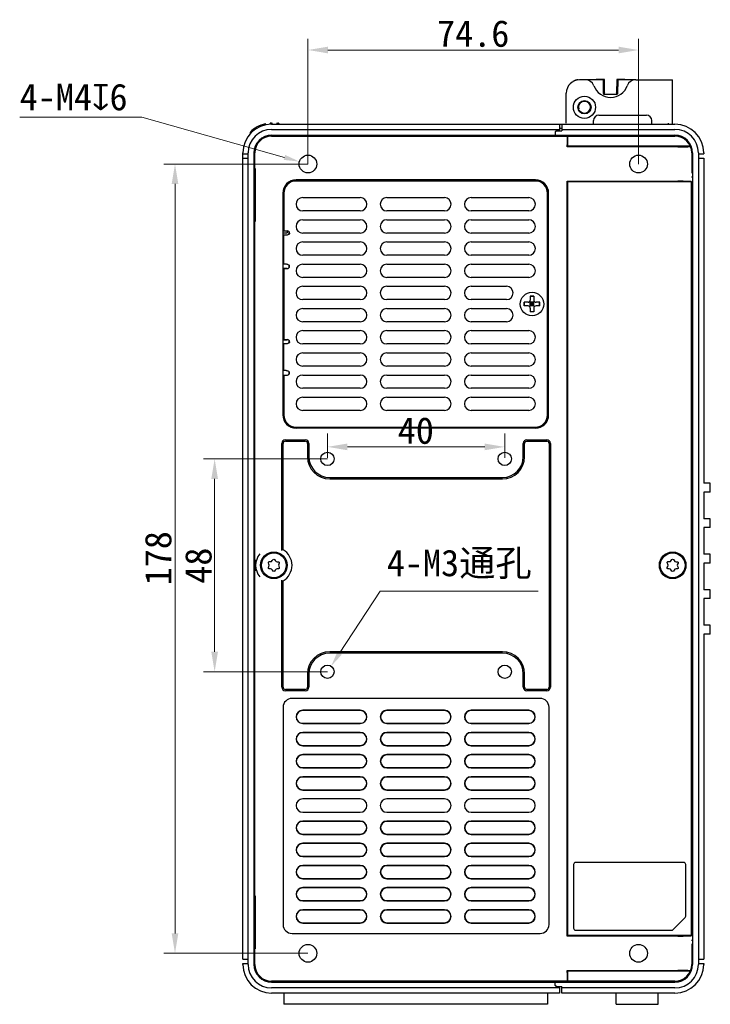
# Model space of a CAD drawing. Header units: millimetres. Extents: x 14 to 562, y 73 to 318.
# Tile 15 of 15: x 406 to 562, y 96 to 318. Entities that reach past the tile are written whole.
import ezdxf

# ---------------------------------------------------------------- set-up
doc = ezdxf.new("R2010")
doc.units = ezdxf.units.MM
doc.header["$LTSCALE"] = 32.67
doc.header["$PDMODE"] = 3
doc.header["$PDSIZE"] = 8
doc.layers.get('0').update_dxf_attribs({"linetype": 'CONTINUOUS', "lineweight": 30})
doc.layers.get('Defpoints').update_dxf_attribs({"linetype": 'CONTINUOUS'})
doc.layers.add('00_COMPONENTS', color=7, linetype='CONTINUOUS')
doc.layers.add('51__DRAFT_DIMS', color=7, linetype='CONTINUOUS')
doc.styles.get("Standard").update_dxf_attribs({"font": 'simfang.ttf'})
doc.dimstyles.new('AM_ISO$3', dxfattribs={"dimtxt": 6, "dimasz": 3.5, "dimexe": 1, "dimexo": 1, "dimgap": 1.5, "dimtad": 1, "dimtoh": 1, "dimdsep": 46, "dimtxsty": 'Standard', "dimcen": 0, "dimclrd": 8, "dimclre": 8, "dimclrt": 7, "dimadec": 0, "dimazin": 2, "dimtp": 0.1, "dimtm": 0.1, "dimtfac": 0.71, "dimtofl": 0, "dimtmove": 1, "dimatfit": 0, "dimfxl": 1, "dimlwd": 15, "dimlwe": 15, "dimarcsym": 1})
doc.dimstyles.new('DIMSTYLE_1', dxfattribs={"dimtxt": 6, "dimasz": 4.5, "dimexe": 2.5, "dimexo": 0, "dimgap": 0.75, "dimtad": 1, "dimdsep": 46, "dimtxsty": 'Standard', "dimblk": '_FILLED', "dimcen": 0.09, "dimclrd": 8, "dimclre": 8, "dimclrt": 7, "dimadec": 0, "dimazin": 0, "dimtp": 0.001, "dimtm": 0.001, "dimtfac": 1, "dimtofl": 0, "dimtmove": 0, "dimatfit": 2, "dimldrblk": '_FILLED', "dimfxl": 1, "dimtolj": 1, "dimlwd": 15, "dimlwe": 15, "dimarcsym": 0})
doc.dimstyles.new('DIMSTYLE_2', dxfattribs={"dimtxt": 6, "dimasz": 4.5, "dimexe": 2.5, "dimexo": 0, "dimtad": 1, "dimdsep": 46, "dimtxsty": 'Standard', "dimblk": '_FILLED', "dimcen": 0.09, "dimclrd": 8, "dimclre": 8, "dimclrt": 7, "dimadec": 0, "dimazin": 0, "dimtp": 0.001, "dimtm": 0.001, "dimtfac": 1, "dimtmove": 1, "dimatfit": 2, "dimldrblk": '_FILLED', "dimfxl": 1, "dimtolj": 1, "dimlwd": 15, "dimlwe": 15, "dimarcsym": 0})

# ---------------------------------------------------------------- blocks, each defined once
blk = doc.blocks.new('_FILLED')
at = {"color": 0, "linetype": 'ByBlock'}
blk.add_solid([(0, 0), (-1, 0.167), (-1, -0.167)], dxfattribs=at)
blk = doc.blocks.new('*D7')
at = {"layer": '51__DRAFT_DIMS', "color": 8, "lineweight": 15, "transparency": 16777216}
for p, q in [((470.71, 285.16), (470.71, 313.37)), ((545.31, 285.16), (545.31, 313.37)), ((475.21, 310.87), (540.81, 310.87))]:
    blk.add_line(p, q, dxfattribs=at)
at = {"layer": 'Defpoints', "color": 0, "lineweight": 15, "transparency": 16777216}
for p in [(545.31, 310.87), (470.71, 285.16), (545.31, 285.16)]:
    blk.add_point(p, dxfattribs=at)
at = {"layer": '51__DRAFT_DIMS', "color": 8, "lineweight": 15, "transparency": 16777216, "xscale": 4.5, "yscale": 4.5, "zscale": 4.5, "rotation": 180}
blk.add_blockref('_FILLED', (470.71, 310.87), dxfattribs=at)
at = {"layer": '51__DRAFT_DIMS', "color": 8, "lineweight": 15, "transparency": 16777216, "xscale": 4.5, "yscale": 4.5, "zscale": 4.5}
blk.add_blockref('_FILLED', (545.31, 310.87), dxfattribs=at)
at = {"layer": '51__DRAFT_DIMS', "color": 7, "transparency": 16777216, "insert": (508, 317.6), "char_height": 6, "attachment_point": 2}
blk.add_mtext('\\A1;74.6', dxfattribs=at)
blk = doc.blocks.new('*D8')
at = {"layer": '51__DRAFT_DIMS', "color": 8, "lineweight": 15, "transparency": 16777216}
for p, q in [((470.71, 285.16), (438.21, 285.16)), ((440.71, 280.66), (440.71, 111.66)), ((470.71, 107.16), (438.21, 107.16))]:
    blk.add_line(p, q, dxfattribs=at)
at = {"layer": 'Defpoints', "color": 0, "lineweight": 15, "transparency": 16777216}
for p in [(470.71, 285.16), (440.71, 107.16), (470.71, 107.16)]:
    blk.add_point(p, dxfattribs=at)
at = {"layer": '51__DRAFT_DIMS', "color": 8, "lineweight": 15, "transparency": 16777216, "xscale": 4.5, "yscale": 4.5, "zscale": 4.5}
for p, rotation in [((440.71, 285.16), 90), ((440.71, 107.16), 270)]:
    blk.add_blockref('_FILLED', p, dxfattribs=dict(at, rotation=rotation))
at = {"layer": '51__DRAFT_DIMS', "color": 7, "transparency": 16777216, "insert": (433.89, 196.25), "char_height": 6, "attachment_point": 2, "rotation": 90}
blk.add_mtext('\\A1;178', dxfattribs=at)
blk = doc.blocks.new('*D9')
at = {"layer": '51__DRAFT_DIMS', "color": 8, "lineweight": 15, "transparency": 16777216}
for p, q in [((475.11, 224.37), (475.11, 218.87)), ((515.11, 224.37), (515.11, 218.87)), ((479.61, 221.37), (510.61, 221.37))]:
    blk.add_line(p, q, dxfattribs=at)
at = {"layer": 'Defpoints', "color": 0, "lineweight": 15, "transparency": 16777216}
for p in [(475.11, 224.37), (515.11, 224.37), (515.11, 221.37)]:
    blk.add_point(p, dxfattribs=at)
at = {"layer": '51__DRAFT_DIMS', "color": 8, "lineweight": 15, "transparency": 16777216, "xscale": 4.5, "yscale": 4.5, "zscale": 4.5, "rotation": 180}
blk.add_blockref('_FILLED', (475.11, 221.37), dxfattribs=at)
at = {"layer": '51__DRAFT_DIMS', "color": 8, "lineweight": 15, "transparency": 16777216, "xscale": 4.5, "yscale": 4.5, "zscale": 4.5}
blk.add_blockref('_FILLED', (515.11, 221.37), dxfattribs=at)
at = {"layer": '51__DRAFT_DIMS', "color": 7, "transparency": 16777216, "insert": (495.05, 228.06), "char_height": 6, "attachment_point": 2}
blk.add_mtext('\\A1;40', dxfattribs=at)
blk = doc.blocks.new('*D10')
at = {"layer": '51__DRAFT_DIMS', "color": 8, "lineweight": 15, "transparency": 16777216}
for p, q in [((475.11, 218.66), (447.15, 218.66)), ((449.65, 214.16), (449.65, 175.16)), ((475.11, 170.66), (447.15, 170.66))]:
    blk.add_line(p, q, dxfattribs=at)
at = {"layer": 'Defpoints', "color": 0, "lineweight": 15, "transparency": 16777216}
for p in [(475.11, 218.66), (449.65, 170.66), (475.11, 170.66)]:
    blk.add_point(p, dxfattribs=at)
at = {"layer": '51__DRAFT_DIMS', "color": 8, "lineweight": 15, "transparency": 16777216, "xscale": 4.5, "yscale": 4.5, "zscale": 4.5}
for p, rotation in [((449.65, 218.66), 90), ((449.65, 170.66), 270)]:
    blk.add_blockref('_FILLED', p, dxfattribs=dict(at, rotation=rotation))
at = {"layer": '51__DRAFT_DIMS', "color": 7, "transparency": 16777216, "insert": (442.96, 194.58), "char_height": 6, "attachment_point": 2, "rotation": 90}
blk.add_mtext('\\A1;48', dxfattribs=at)
blk = doc.blocks.new('*D11')
at = {"color": 8, "linetype": 'ByBlock', "lineweight": 15, "transparency": 16777216}
for p, q in [((487, 188.81), (477.85, 174.84)), ((522.69, 188.81), (487, 188.81))]:
    blk.add_line(p, q, dxfattribs=at)
at = {"color": 8, "lineweight": 15, "transparency": 16777216}
blk.add_solid([(477.36, 175.16), (478.34, 174.52), (475.93, 171.91)], dxfattribs=at)
at = {"layer": 'Defpoints', "color": 0, "lineweight": 15, "transparency": 16777216}
for p in [(475.93, 171.91), (474.29, 169.4)]:
    blk.add_point(p, dxfattribs=at)
at = {"color": 7, "lineweight": 15, "transparency": 16777216, "insert": (488.5, 198.2), "char_height": 6, "attachment_point": 1}
blk.add_mtext('\\A1;4-M3通孔', dxfattribs=at)
blk = doc.blocks.new('*D12')
at = {"layer": '51__DRAFT_DIMS', "color": 8, "linetype": 'ByBlock', "lineweight": 15}
for p in [(405.66, 295.71), (465.42, 286.65)]:
    blk.add_line(p, (433.2, 295.71), dxfattribs=at)
at = {"layer": '51__DRAFT_DIMS', "color": 8}
blk.add_solid([(465.26, 286.09), (465.57, 287.21), (468.79, 285.7)], dxfattribs=at)
at = {"layer": 'Defpoints', "color": 0}
for p in [(468.79, 285.7), (472.64, 284.62)]:
    blk.add_point(p, dxfattribs=at)
at = {"layer": '51__DRAFT_DIMS', "color": 7, "insert": (405.66, 303.28), "char_height": 6, "attachment_point": 1}
blk.add_mtext('\\A1;{4-M4{\\fgdt;x}6}', dxfattribs=at)

msp = doc.modelspace()

# ---------------------------------------------------------------- linework, layer by layer
at = {"layer": '00_COMPONENTS', "color": 7}
for p, q in [((535.919, 304.246), (535.695, 304.117)), ((537.618, 304.22), (535.919, 304.246)), ((537.393, 304.091), (537.618, 304.22)), ((537.662, 301.218), (537.618, 304.22)), ((540.404, 304.22), (540.359, 301.218)), ((542.103, 304.246), (540.404, 304.22)), ((540.628, 304.091), (540.404, 304.22)), ((542.327, 304.117), (542.103, 304.246)), ((533.354, 304.159), (532.011, 304.159)), ((535.611, 304.159), (533.354, 304.159)), ((537.393, 304.091), (535.695, 304.117)), ((537.438, 301.089), (537.393, 304.091)), ((540.628, 304.091), (540.583, 301.089)), ((542.327, 304.117), (540.628, 304.091)), ((544.668, 304.159), (542.411, 304.159)), ((544.668, 304.159), (553.011, 304.159)), ((553.011, 294.159), (553.011, 304.159)), ((529.011, 294.359), (529.011, 301.159)), ((537.438, 301.089), (537.662, 301.218)), ((540.511, 300.859), (537.511, 300.859)), ((540.359, 301.218), (540.583, 301.089)), ((536.351, 296.159), (547.121, 296.159)), ((461.16, 294.111), (461.16, 293.979)), ((462.158, 294.111), (462.158, 294.266)), ((462.393, 294.37), (462.556, 294.373)), ((462.511, 294.159), (527.511, 294.159)), ((462.658, 294.125), (462.658, 294.273)), ((463.661, 294.294), (463.661, 294.142)), ((463.759, 294.394), (464.059, 294.399)), ((464.161, 294.299), (464.161, 294.151)), ((527.511, 294.159), (527.511, 292.959)), ((527.511, 294.159), (528.011, 294.159)), ((528.011, 293.159), (527.511, 293.159)), ((528.011, 294.159), (528.011, 292.659)), ((528.011, 294.159), (553.511, 294.159)), ((535.151, 294.159), (535.151, 294.959)), ((548.321, 294.159), (548.321, 294.959)), ((552.011, 294.359), (552.011, 294.159)), ((457.683, 292.298), (457.683, 291.974)), ((462.511, 292.959), (527.511, 292.959)), ((462.511, 291.659), (553.511, 291.659)), ((462.511, 291.459), (553.511, 291.459)), ((526.511, 292.409), (526.861, 292.759)), ((526.861, 292.659), (526.511, 292.309)), ((526.511, 292.409), (526.511, 291.459)), ((527.311, 292.759), (526.861, 292.759)), ((526.861, 292.659), (528.011, 292.659)), ((527.311, 292.759), (527.511, 292.959)), ((527.511, 292.659), (527.511, 292.959)), ((528.011, 292.959), (553.511, 292.959)), ((529.232, 291.175), (529.209, 289.805)), ((529.311, 291.393), (529.238, 291.321)), ((529.311, 291.393), (529.311, 289.159)), ((553.511, 291.393), (529.311, 291.393)), ((529.206, 289.054), (529.206, 289.451)), ((529.311, 289.159), (529.206, 289.054)), ((554.192, 289.054), (529.206, 289.054)), ((556.931, 289.159), (529.311, 289.159)), ((456.011, 105.859), (456.011, 287.659)), ((456.011, 287.459), (457.211, 287.459)), ((456.011, 286.459), (457.211, 286.459)), ((457.211, 104.659), (457.211, 287.659)), ((458.511, 287.659), (458.511, 104.659)), ((458.711, 284.159), (458.711, 287.659)), ((557.311, 287.659), (557.311, 283.159)), ((557.511, 287.659), (557.511, 104.659)), ((558.811, 287.659), (558.811, 104.659)), ((558.811, 287.459), (560.011, 287.459)), ((558.811, 286.459), (560.011, 286.459)), ((560.011, 287.659), (560.011, 287.459)), ((560.011, 286.459), (560.011, 213.159)), ((458.511, 283.159), (458.776, 283.159)), ((458.711, 284.159), (458.776, 284.159)), ((458.776, 284.159), (458.776, 272.159)), ((557.311, 283.159), (557.265, 283.159)), ((557.511, 282.159), (557.265, 282.159)), ((522.023, 281.579), (468.023, 281.579)), ((522.023, 281.329), (468.023, 281.329)), ((529.206, 111.054), (529.206, 281.263)), ((529.206, 281.263), (554.192, 281.263)), ((529.311, 281.159), (529.206, 281.263)), ((529.311, 281.159), (529.311, 111.159)), ((557.245, 281.159), (529.311, 281.159)), ((557.245, 281.159), (557.192, 281.212)), ((557.245, 111.159), (557.245, 281.159)), ((465.023, 278.579), (465.023, 228.579)), ((465.273, 278.579), (465.273, 270.079)), ((469.523, 277.579), (482.523, 277.579)), ((488.523, 277.579), (501.523, 277.579)), ((507.523, 277.579), (520.523, 277.579)), ((524.773, 228.579), (524.773, 278.579)), ((525.023, 228.579), (525.023, 278.579)), ((557.265, 276.159), (557.511, 276.159)), ((458.511, 273.159), (458.776, 273.159)), ((482.523, 274.579), (469.523, 274.579)), ((501.523, 274.579), (488.523, 274.579)), ((520.523, 274.579), (507.523, 274.579)), ((557.311, 275.159), (557.265, 275.159)), ((557.311, 275.159), (557.311, 117.159)), ((458.711, 120.159), (458.711, 272.159)), ((458.711, 272.159), (458.776, 272.159)), ((469.523, 272.579), (482.523, 272.579)), ((488.523, 272.579), (501.523, 272.579)), ((507.523, 272.579), (520.523, 272.579)), ((465.023, 269.659), (466.023, 269.659)), ((465.633, 269.079), (465.066, 269.079)), ((465.273, 270.079), (466.073, 270.079)), ((465.273, 262.579), (465.273, 269.079)), ((466.023, 270.079), (466.023, 269.659)), ((466.473, 269.366), (466.473, 269.878)), ((466.573, 269.579), (466.573, 269.559)), ((482.523, 269.579), (469.523, 269.579)), ((501.523, 269.579), (488.523, 269.579)), ((520.523, 269.579), (507.523, 269.579)), ((469.523, 267.579), (482.523, 267.579)), ((488.523, 267.579), (501.523, 267.579)), ((507.523, 267.579), (520.523, 267.579)), ((482.523, 264.579), (469.523, 264.579)), ((501.523, 264.579), (488.523, 264.579)), ((520.523, 264.579), (507.523, 264.579)), ((465.633, 262.579), (465.066, 262.579)), ((466.473, 261.779), (466.473, 262.291)), ((466.573, 262.079), (466.573, 262.098)), ((469.523, 262.579), (482.523, 262.579)), ((488.523, 262.579), (501.523, 262.579)), ((507.523, 262.579), (520.523, 262.579)), ((465.023, 261.659), (466.023, 261.659)), ((465.273, 261.579), (465.273, 245.579)), ((465.273, 261.579), (466.073, 261.579)), ((466.023, 261.659), (466.023, 261.579)), ((482.523, 259.579), (469.523, 259.579)), ((469.523, 257.579), (482.523, 257.579)), ((501.523, 259.579), (488.523, 259.579)), ((488.523, 257.579), (501.523, 257.579)), ((520.523, 259.579), (507.523, 259.579)), ((507.523, 257.579), (515.523, 257.579)), ((482.523, 254.579), (469.523, 254.579)), ((501.523, 254.579), (488.523, 254.579)), ((515.523, 254.579), (507.523, 254.579)), ((519.523, 253.179), (519.523, 253.979)), ((520.373, 253.979), (519.523, 253.979)), ((520.373, 253.179), (519.523, 253.179)), ((519.551, 253.179), (519.551, 253.979)), ((520.727, 253.032), (521.82, 254.125)), ((521.82, 253.032), (520.727, 254.125)), ((520.873, 255.329), (520.873, 254.479)), ((521.673, 255.329), (520.873, 255.329)), ((521.673, 255.301), (520.873, 255.301)), ((520.873, 253.179), (520.873, 253.979)), ((521.673, 253.979), (520.873, 253.979)), ((521.673, 253.579), (520.873, 253.579)), ((521.673, 253.179), (520.873, 253.179)), ((521.273, 253.179), (521.273, 253.979)), ((521.673, 255.329), (521.673, 254.479)), ((521.673, 253.179), (521.673, 253.979)), ((523.023, 253.979), (522.173, 253.979)), ((523.023, 253.179), (522.173, 253.179)), ((522.996, 253.179), (522.996, 253.979)), ((523.023, 253.179), (523.023, 253.979)), ((469.523, 252.579), (482.523, 252.579)), ((488.523, 252.579), (501.523, 252.579)), ((507.523, 252.579), (515.523, 252.579)), ((520.873, 252.679), (520.873, 251.829)), ((521.673, 251.856), (520.873, 251.856)), ((521.673, 251.829), (520.873, 251.829)), ((521.673, 252.679), (521.673, 251.829)), ((482.523, 249.579), (469.523, 249.579)), ((501.523, 249.579), (488.523, 249.579)), ((515.523, 249.579), (507.523, 249.579)), ((469.523, 247.579), (482.523, 247.579)), ((488.523, 247.579), (501.523, 247.579)), ((507.523, 247.579), (520.523, 247.579)), ((465.023, 245.499), (466.023, 245.499)), ((465.633, 244.579), (465.066, 244.579)), ((465.273, 245.579), (466.073, 245.579)), ((465.273, 238.579), (465.273, 244.579)), ((466.023, 245.579), (466.023, 245.499)), ((466.473, 244.866), (466.473, 245.378)), ((466.573, 245.079), (466.573, 245.059)), ((482.523, 244.579), (469.523, 244.579)), ((501.523, 244.579), (488.523, 244.579)), ((520.523, 244.579), (507.523, 244.579)), ((469.523, 242.579), (482.523, 242.579)), ((488.523, 242.579), (501.523, 242.579)), ((507.523, 242.579), (520.523, 242.579)), ((465.633, 238.579), (465.066, 238.579)), ((466.473, 237.779), (466.473, 238.291)), ((466.573, 238.079), (466.573, 238.098)), ((482.523, 239.579), (469.523, 239.579)), ((501.523, 239.579), (488.523, 239.579)), ((520.523, 239.579), (507.523, 239.579)), ((465.023, 237.499), (465.273, 237.499)), ((465.273, 237.579), (465.273, 228.579)), ((465.273, 237.579), (466.073, 237.579)), ((469.523, 237.579), (482.523, 237.579)), ((488.523, 237.579), (501.523, 237.579)), ((507.523, 237.579), (520.523, 237.579)), ((482.523, 234.579), (469.523, 234.579)), ((501.523, 234.579), (488.523, 234.579)), ((520.523, 234.579), (507.523, 234.579)), ((469.523, 232.579), (482.523, 232.579)), ((488.523, 232.579), (501.523, 232.579)), ((507.523, 232.579), (520.523, 232.579)), ((482.523, 229.579), (469.523, 229.579)), ((501.523, 229.579), (488.523, 229.579)), ((520.523, 229.579), (507.523, 229.579)), ((468.023, 225.829), (522.023, 225.829)), ((522.023, 225.579), (468.023, 225.579)), ((464.811, 198.005), (464.811, 222.159)), ((465.111, 198.18), (465.111, 222.159)), ((465.611, 222.959), (470.111, 222.959)), ((465.611, 222.659), (470.111, 222.659)), ((470.611, 222.159), (470.611, 219.159)), ((470.911, 222.159), (470.911, 219.159)), ((519.311, 219.159), (519.311, 222.159)), ((519.611, 219.159), (519.611, 222.159)), ((520.111, 222.959), (524.611, 222.959)), ((520.111, 222.659), (524.611, 222.659)), ((525.111, 222.159), (525.111, 167.159)), ((525.411, 222.159), (525.411, 167.159)), ((475.611, 214.459), (514.611, 214.459)), ((475.611, 214.159), (514.611, 214.159)), ((561.511, 213.159), (560.011, 213.159)), ((561.511, 211.159), (560.011, 211.159)), ((560.011, 211.159), (560.011, 205.159)), ((561.511, 211.159), (561.511, 213.159)), ((561.511, 205.159), (560.011, 205.159)), ((561.511, 203.159), (561.511, 205.159)), ((561.511, 203.159), (560.011, 203.159)), ((560.011, 203.159), (560.011, 197.159)), ((561.511, 197.159), (560.011, 197.159)), ((561.511, 195.159), (561.511, 197.159)), ((458.848, 193.441), (458.849, 193.697)), ((458.849, 193.697), (458.849, 194.149)), ((561.511, 195.159), (560.011, 195.159)), ((560.011, 195.159), (560.011, 189.159)), ((464.811, 167.159), (464.811, 191.312)), ((465.111, 167.159), (465.111, 191.137)), ((561.511, 189.159), (560.011, 189.159)), ((561.511, 187.159), (561.511, 189.159)), ((561.511, 187.159), (560.011, 187.159)), ((560.011, 187.159), (560.011, 181.159)), ((561.511, 181.159), (560.011, 181.159)), ((561.511, 179.159), (561.511, 181.159)), ((561.511, 179.159), (560.011, 179.159)), ((560.011, 179.159), (560.011, 105.859)), ((514.611, 175.159), (475.611, 175.159)), ((514.611, 174.859), (475.611, 174.859)), ((470.611, 170.159), (470.611, 167.159)), ((470.911, 170.159), (470.911, 167.159)), ((519.311, 167.159), (519.311, 170.159)), ((519.611, 167.159), (519.611, 170.159)), ((470.111, 166.659), (465.611, 166.659)), ((524.611, 166.659), (520.111, 166.659)), ((470.111, 166.359), (465.611, 166.359)), ((523.111, 164.645), (467.111, 164.645)), ((524.611, 166.359), (520.111, 166.359)), ((465.111, 162.645), (465.111, 113.645)), ((525.111, 113.645), (525.111, 162.645)), ((482.523, 161.972), (469.523, 161.972)), ((482.523, 161.916), (469.523, 161.916)), ((501.523, 161.972), (488.523, 161.972)), ((501.523, 161.916), (488.523, 161.916)), ((520.523, 161.972), (507.523, 161.972)), ((520.523, 161.916), (507.523, 161.916)), ((469.523, 159.038), (482.523, 159.038)), ((469.523, 158.982), (482.523, 158.982)), ((488.523, 159.038), (501.523, 159.038)), ((488.523, 158.982), (501.523, 158.982)), ((507.523, 159.038), (520.523, 159.038)), ((507.523, 158.982), (520.523, 158.982)), ((482.523, 156.972), (469.523, 156.972)), ((482.523, 156.916), (469.523, 156.916)), ((501.523, 156.972), (488.523, 156.972)), ((501.523, 156.916), (488.523, 156.916)), ((520.523, 156.972), (507.523, 156.972)), ((520.523, 156.916), (507.523, 156.916)), ((469.523, 154.038), (482.523, 154.038)), ((469.523, 153.982), (482.523, 153.982)), ((488.523, 154.038), (501.523, 154.038)), ((488.523, 153.982), (501.523, 153.982)), ((507.523, 154.038), (520.523, 154.038)), ((507.523, 153.982), (520.523, 153.982)), ((482.523, 151.972), (469.523, 151.972)), ((482.523, 151.916), (469.523, 151.916)), ((501.523, 151.972), (488.523, 151.972)), ((501.523, 151.916), (488.523, 151.916)), ((520.523, 151.972), (507.523, 151.972)), ((520.523, 151.916), (507.523, 151.916)), ((469.523, 149.038), (482.523, 149.038)), ((469.523, 148.982), (482.523, 148.982)), ((488.523, 149.038), (501.523, 149.038)), ((488.523, 148.982), (501.523, 148.982)), ((507.523, 149.038), (520.523, 149.038)), ((507.523, 148.982), (520.523, 148.982)), ((482.523, 146.972), (469.523, 146.972)), ((482.523, 146.916), (469.523, 146.916)), ((501.523, 146.972), (488.523, 146.972)), ((501.523, 146.916), (488.523, 146.916)), ((520.523, 146.972), (507.523, 146.972)), ((520.523, 146.916), (507.523, 146.916)), ((469.523, 144.038), (482.523, 144.038)), ((469.523, 143.982), (482.523, 143.982)), ((488.523, 144.038), (501.523, 144.038)), ((488.523, 143.982), (501.523, 143.982)), ((507.523, 144.038), (520.523, 144.038)), ((507.523, 143.982), (520.523, 143.982)), ((482.523, 141.972), (469.523, 141.972)), ((501.523, 141.972), (488.523, 141.972)), ((520.523, 141.972), (507.523, 141.972)), ((469.523, 138.982), (482.523, 138.982)), ((488.523, 138.982), (501.523, 138.982)), ((507.523, 138.982), (520.523, 138.982)), ((482.523, 136.972), (469.523, 136.972)), ((482.523, 136.916), (469.523, 136.916)), ((501.523, 136.972), (488.523, 136.972)), ((501.523, 136.916), (488.523, 136.916)), ((520.523, 136.972), (507.523, 136.972)), ((520.523, 136.916), (507.523, 136.916)), ((469.523, 134.038), (482.523, 134.038)), ((469.523, 133.982), (482.523, 133.982)), ((488.523, 134.038), (501.523, 134.038)), ((488.523, 133.982), (501.523, 133.982)), ((507.523, 134.038), (520.523, 134.038)), ((507.523, 133.982), (520.523, 133.982)), ((482.523, 131.972), (469.523, 131.972)), ((482.523, 131.916), (469.523, 131.916)), ((501.523, 131.972), (488.523, 131.972)), ((501.523, 131.916), (488.523, 131.916)), ((520.523, 131.972), (507.523, 131.972)), ((520.523, 131.916), (507.523, 131.916)), ((469.523, 129.038), (482.523, 129.038)), ((469.523, 128.982), (482.523, 128.982)), ((488.523, 129.038), (501.523, 129.038)), ((488.523, 128.982), (501.523, 128.982)), ((507.523, 129.038), (520.523, 129.038)), ((507.523, 128.982), (520.523, 128.982)), ((482.523, 126.972), (469.523, 126.972)), ((482.523, 126.916), (469.523, 126.916)), ((501.523, 126.972), (488.523, 126.972)), ((501.523, 126.916), (488.523, 126.916)), ((520.523, 126.972), (507.523, 126.972)), ((520.523, 126.916), (507.523, 126.916)), ((530.661, 127.159), (530.661, 112.859)), ((555.461, 127.659), (531.161, 127.659)), ((555.961, 115.566), (555.961, 127.159)), ((469.523, 124.038), (482.523, 124.038)), ((469.523, 123.982), (482.523, 123.982)), ((488.523, 124.038), (501.523, 124.038)), ((488.523, 123.982), (501.523, 123.982)), ((507.523, 124.038), (520.523, 124.038)), ((507.523, 123.982), (520.523, 123.982)), ((458.711, 120.159), (458.776, 120.159)), ((458.776, 120.159), (458.776, 108.159)), ((482.523, 121.972), (469.523, 121.972)), ((482.523, 121.916), (469.523, 121.916)), ((501.523, 121.972), (488.523, 121.972)), ((501.523, 121.916), (488.523, 121.916)), ((520.523, 121.972), (507.523, 121.972)), ((520.523, 121.916), (507.523, 121.916)), ((458.511, 119.159), (458.776, 119.159)), ((469.523, 119.038), (482.523, 119.038)), ((469.523, 118.982), (482.523, 118.982)), ((488.523, 119.038), (501.523, 119.038)), ((488.523, 118.982), (501.523, 118.982)), ((507.523, 119.038), (520.523, 119.038)), ((507.523, 118.982), (520.523, 118.982)), ((482.523, 116.972), (469.523, 116.972)), ((482.523, 116.916), (469.523, 116.916)), ((501.523, 116.972), (488.523, 116.972)), ((501.523, 116.916), (488.523, 116.916)), ((520.523, 116.972), (507.523, 116.972)), ((520.523, 116.916), (507.523, 116.916)), ((557.311, 117.159), (557.265, 117.159)), ((557.511, 116.159), (557.265, 116.159)), ((469.523, 114.038), (482.523, 114.038)), ((469.523, 113.982), (482.523, 113.982)), ((488.523, 114.038), (501.523, 114.038)), ((488.523, 113.982), (501.523, 113.982)), ((507.523, 114.038), (520.523, 114.038)), ((507.523, 113.982), (520.523, 113.982)), ((555.814, 115.212), (553.107, 112.505)), ((467.111, 111.645), (523.111, 111.645)), ((529.311, 111.159), (529.206, 111.054)), ((554.192, 111.054), (529.206, 111.054)), ((557.245, 111.159), (529.311, 111.159)), ((531.161, 112.359), (552.754, 112.359)), ((557.245, 111.159), (557.192, 111.105)), ((458.511, 109.159), (458.776, 109.159)), ((557.265, 110.159), (557.511, 110.159)), ((557.311, 109.159), (557.265, 109.159)), ((557.311, 109.159), (557.311, 104.659)), ((458.711, 108.159), (458.776, 108.159)), ((458.711, 104.659), (458.711, 108.159)), ((456.011, 105.859), (457.211, 105.859)), ((456.011, 104.859), (457.211, 104.859)), ((456.011, 104.659), (456.011, 104.859)), ((558.811, 105.859), (560.011, 105.859)), ((558.811, 104.859), (560.011, 104.859)), ((560.011, 104.859), (560.011, 104.659)), ((529.206, 103.263), (554.192, 103.263)), ((529.311, 103.159), (529.206, 103.263)), ((529.206, 102.866), (529.206, 103.263)), ((529.209, 102.512), (529.232, 101.143)), ((556.931, 103.159), (529.311, 103.159)), ((529.311, 103.159), (529.311, 100.924)), ((553.511, 100.859), (462.511, 100.859)), ((462.511, 100.659), (553.511, 100.659)), ((526.511, 99.909), (526.511, 100.859)), ((526.511, 100.009), (526.861, 99.659)), ((528.511, 100.659), (528.511, 100.859)), ((529.311, 100.924), (529.238, 100.996)), ((529.311, 100.924), (553.511, 100.924)), ((527.511, 99.359), (462.511, 99.359)), ((527.511, 98.159), (462.511, 98.159)), ((465.261, 98.159), (465.261, 95.659)), ((524.761, 98.159), (524.761, 95.659)), ((526.861, 99.559), (526.511, 99.909)), ((526.861, 99.659), (528.011, 99.659)), ((527.311, 99.559), (526.861, 99.559)), ((527.511, 99.359), (527.311, 99.559)), ((527.511, 99.359), (527.511, 98.159)), ((528.011, 98.159), (528.011, 99.659)), ((553.511, 99.359), (528.011, 99.359)), ((553.511, 98.159), (528.011, 98.159)), ((540.261, 95.659), (540.261, 98.159)), ((549.761, 95.659), (549.761, 98.159)), ((524.761, 95.659), (465.261, 95.659)), ((540.261, 95.659), (549.761, 95.659))]:
    msp.add_line(p, q, dxfattribs=at)
msp.add_lwpolyline([(457.712, 292.368), (457.702, 292.356), (457.693, 292.342), (457.687, 292.327), (457.684, 292.311), (457.683, 292.298)], dxfattribs=at)
for centre, radius in [((533.111, 297.959), 2.5), ((533.111, 297.959), 1.5), ((533.111, 297.959), 1.4), ((470.711, 285.159), 2), ((545.311, 285.159), 2), ((521.273, 253.579), 2.65), ((475.111, 218.659), 1.5), ((515.111, 218.659), 1.5), ((463.011, 194.659), 3), ((553.011, 194.659), 3), ((463.011, 194.659), 2.8), ((553.011, 194.659), 2.8), ((475.111, 170.659), 1.5), ((515.111, 170.659), 1.5), ((470.711, 107.159), 2), ((545.311, 107.159), 2)]:
    msp.add_circle(centre, radius, dxfattribs=at)
for centre, radius, start, end in [((546.394, 266.669), 39.01, 105.57665, 106.04703), ((531.627, 266.669), 39.01, 73.95297, 74.42335), ((532.011, 301.159), 3, 90, 180), ((531.711, 302.159), 2, 90, 126.93174), ((533.354, 302.159), 2, 19.47122, 90), ((539.011, 304.159), 4, 199.47122, 340.52878), ((544.668, 302.159), 2, 90, 160.52878), ((505.574, 290.884), 33.458, 17.34536, 17.75856), ((572.461, 290.879), 33.472, 162.24152, 162.65455), ((536.351, 294.959), 1.2, 90, 180), ((547.121, 294.959), 1.2, 0, 90), ((462.511, 287.659), 6.5, 90, 180), ((462.511, 287.621), 6.75, 102.60482, 135.30988), ((461.06, 294.111), 0.1, 0, 102.60482), ((462.258, 294.266), 0.1, 92.18159, 180), ((462.511, 287.621), 6.75, 91, 92.18159), ((462.558, 294.273), 0.1, 0, 91), ((463.761, 294.294), 0.1, 91, 180), ((464.061, 294.299), 0.1, 0, 91), ((528.711, 292.959), 1.2, 172.29166, 180), ((553.511, 287.659), 6.5, 0, 90), ((462.511, 287.659), 5.3, 90, 180), ((462.511, 287.659), 4, 90, 180), ((462.511, 287.659), 3.8, 90, 180), ((553.511, 287.659), 5.3, 0, 90), ((553.511, 287.659), 4, 0, 90), ((553.511, 287.659), 3.8, 0, 90), ((545.673, 296.514), 13.448, 326.45625, 326.84184), ((468.023, 278.579), 3, 90, 180), ((468.023, 278.579), 2.75, 90, 180), ((522.023, 278.579), 3, 0, 90), ((522.023, 278.579), 2.75, 0, 90), ((469.523, 276.079), 1.5, 90, 270), ((482.523, 276.079), 1.5, 270, 90), ((488.523, 276.079), 1.5, 90, 270), ((501.523, 276.079), 1.5, 270, 90), ((507.523, 276.079), 1.5, 90, 270), ((520.523, 276.079), 1.5, 270, 90), ((469.523, 271.079), 1.5, 90, 270), ((482.523, 271.079), 1.5, 270, 90), ((488.523, 271.079), 1.5, 90, 270), ((501.523, 271.079), 1.5, 270, 90), ((507.523, 271.079), 1.5, 90, 270), ((520.523, 271.079), 1.5, 270, 90), ((466.073, 269.579), 0.5, 0, 90), ((469.523, 266.079), 1.5, 90, 270), ((482.523, 266.079), 1.5, 270, 90), ((488.523, 266.079), 1.5, 90, 270), ((501.523, 266.079), 1.5, 270, 90), ((507.523, 266.079), 1.5, 90, 270), ((520.523, 266.079), 1.5, 270, 90), ((466.073, 262.079), 0.5, 270, 0), ((469.523, 261.079), 1.5, 90, 270), ((482.523, 261.079), 1.5, 270, 90), ((488.523, 261.079), 1.5, 90, 270), ((501.523, 261.079), 1.5, 270, 90), ((507.523, 261.079), 1.5, 90, 270), ((520.523, 261.079), 1.5, 270, 90), ((469.523, 256.079), 1.5, 90, 270), ((482.523, 256.079), 1.5, 270, 90), ((488.523, 256.079), 1.5, 90, 270), ((501.523, 256.079), 1.5, 270, 90), ((507.523, 256.079), 1.5, 90, 270), ((515.523, 256.079), 1.5, 270, 90), ((520.373, 254.479), 0.5, 270, 0), ((520.373, 252.679), 0.5, 0, 90), ((522.173, 254.479), 0.5, 180, 270), ((522.173, 252.679), 0.5, 90, 180), ((469.523, 251.079), 1.5, 90, 270), ((482.523, 251.079), 1.5, 270, 90), ((488.523, 251.079), 1.5, 90, 270), ((501.523, 251.079), 1.5, 270, 90), ((507.523, 251.079), 1.5, 90, 270), ((515.523, 251.079), 1.5, 270, 90), ((469.523, 246.079), 1.5, 90, 270), ((482.523, 246.079), 1.5, 270, 90), ((488.523, 246.079), 1.5, 90, 270), ((501.523, 246.079), 1.5, 270, 90), ((507.523, 246.079), 1.5, 90, 270), ((520.523, 246.079), 1.5, 270, 90), ((466.073, 245.079), 0.5, 0, 90), ((469.523, 241.079), 1.5, 90, 270), ((482.523, 241.079), 1.5, 270, 90), ((488.523, 241.079), 1.5, 90, 270), ((501.523, 241.079), 1.5, 270, 90), ((507.523, 241.079), 1.5, 90, 270), ((520.523, 241.079), 1.5, 270, 90), ((466.073, 238.079), 0.5, 270, 0), ((469.523, 236.079), 1.5, 90, 270), ((482.523, 236.079), 1.5, 270, 90), ((488.523, 236.079), 1.5, 90, 270), ((501.523, 236.079), 1.5, 270, 90), ((507.523, 236.079), 1.5, 90, 270), ((520.523, 236.079), 1.5, 270, 90), ((469.523, 231.079), 1.5, 90, 270), ((482.523, 231.079), 1.5, 270, 90), ((488.523, 231.079), 1.5, 90, 270), ((501.523, 231.079), 1.5, 270, 90), ((507.523, 231.079), 1.5, 90, 270), ((520.523, 231.079), 1.5, 270, 90), ((468.023, 228.579), 3, 180, 270), ((468.023, 228.579), 2.75, 180, 270), ((522.023, 228.579), 3, 270, 0), ((522.023, 228.579), 2.75, 270, 0), ((465.611, 222.159), 0.8, 90, 180), ((465.611, 222.159), 0.5, 90, 180), ((470.111, 222.159), 0.8, 0, 90), ((470.111, 222.159), 0.5, 0, 90), ((520.111, 222.159), 0.8, 90, 180), ((520.111, 222.159), 0.5, 90, 180), ((524.611, 222.159), 0.8, 0, 90), ((524.611, 222.159), 0.5, 0, 90), ((475.611, 219.159), 5, 180, 270), ((475.611, 219.159), 4.7, 180, 270), ((514.611, 219.159), 5, 270, 0), ((514.611, 219.159), 4.7, 270, 0), ((463.011, 194.659), 4.1, 300.81016, 59.18984), ((463.011, 194.659), 4.1, 141.09923, 218.90068), ((463.011, 194.659), 1.4, 145.90414, 153.13631), ((462.324, 195.879), 0.372, 265.30431, 334.69569), ((463.751, 195.942), 0.462, 206.76577, 273.23423), ((553.011, 194.659), 1.4, 145.90414, 153.13631), ((552.324, 195.879), 0.372, 265.30431, 334.69569), ((553.751, 195.942), 0.462, 206.76577, 273.23423), ((213.882, 194.659), 244.968, 359.88068, 0.10292), ((461.499, 194.659), 0.488, 327.1925, 32.8075), ((462.27, 193.376), 0.462, 26.76577, 93.23423), ((463.767, 193.349), 0.488, 87.1925, 152.8075), ((464.411, 194.674), 0.372, 145.30431, 214.69569), ((551.499, 194.659), 0.488, 327.1925, 32.8075), ((552.27, 193.376), 0.462, 26.76577, 93.23423), ((553.767, 193.349), 0.488, 87.1925, 152.8075), ((554.411, 194.674), 0.372, 145.30431, 214.69569), ((475.611, 170.159), 5, 90, 180), ((475.611, 170.159), 4.7, 90, 180), ((514.611, 170.159), 5, 0, 90), ((514.611, 170.159), 4.7, 0, 90), ((465.611, 167.159), 0.8, 180, 270), ((465.611, 167.159), 0.5, 180, 270), ((470.111, 167.159), 0.8, 270, 0), ((470.111, 167.159), 0.5, 270, 0), ((520.111, 167.159), 0.8, 180, 270), ((520.111, 167.159), 0.5, 180, 270), ((524.611, 167.159), 0.8, 270, 0), ((524.611, 167.159), 0.5, 270, 0), ((467.111, 162.645), 2, 90, 180), ((523.111, 162.645), 2, 0, 90), ((469.523, 160.477), 1.495, 90, 270), ((469.523, 160.477), 1.439, 90, 270), ((482.523, 160.477), 1.495, 270, 90), ((482.523, 160.477), 1.439, 270, 90), ((488.523, 160.477), 1.495, 90, 270), ((488.523, 160.477), 1.439, 90, 270), ((501.523, 160.477), 1.495, 270, 90), ((501.523, 160.477), 1.439, 270, 90), ((507.523, 160.477), 1.495, 90, 270), ((507.523, 160.477), 1.439, 90, 270), ((520.523, 160.477), 1.495, 270, 90), ((520.523, 160.477), 1.439, 270, 90), ((469.523, 155.477), 1.495, 90, 270), ((469.523, 155.477), 1.439, 90, 270), ((482.523, 155.477), 1.495, 270, 90), ((482.523, 155.477), 1.439, 270, 90), ((488.523, 155.477), 1.495, 90, 270), ((488.523, 155.477), 1.439, 90, 270), ((501.523, 155.477), 1.495, 270, 90), ((501.523, 155.477), 1.439, 270, 90), ((507.523, 155.477), 1.495, 90, 270), ((507.523, 155.477), 1.439, 90, 270), ((520.523, 155.477), 1.495, 270, 90), ((520.523, 155.477), 1.439, 270, 90), ((469.523, 150.477), 1.495, 90, 270), ((469.523, 150.477), 1.439, 90, 270), ((482.523, 150.477), 1.495, 270, 90), ((482.523, 150.477), 1.439, 270, 90), ((488.523, 150.477), 1.495, 90, 270), ((488.523, 150.477), 1.439, 90, 270), ((501.523, 150.477), 1.495, 270, 90), ((501.523, 150.477), 1.439, 270, 90), ((507.523, 150.477), 1.495, 90, 270), ((507.523, 150.477), 1.439, 90, 270), ((520.523, 150.477), 1.495, 270, 90), ((520.523, 150.477), 1.439, 270, 90), ((469.523, 145.477), 1.495, 90, 270), ((469.523, 145.477), 1.439, 90, 270), ((482.523, 145.477), 1.495, 270, 90), ((482.523, 145.477), 1.439, 270, 90), ((488.523, 145.477), 1.495, 90, 270), ((488.523, 145.477), 1.439, 90, 270), ((501.523, 145.477), 1.495, 270, 90), ((501.523, 145.477), 1.439, 270, 90), ((507.523, 145.477), 1.495, 90, 270), ((507.523, 145.477), 1.439, 90, 270), ((520.523, 145.477), 1.495, 270, 90), ((520.523, 145.477), 1.439, 270, 90), ((469.523, 140.477), 1.495, 90, 270), ((482.523, 140.477), 1.495, 270, 90), ((488.523, 140.477), 1.495, 90, 270), ((501.523, 140.477), 1.495, 270, 90), ((507.523, 140.477), 1.495, 90, 270), ((520.523, 140.477), 1.495, 270, 90), ((469.523, 135.477), 1.495, 90, 270), ((469.523, 135.477), 1.439, 90, 270), ((482.523, 135.477), 1.495, 270, 90), ((482.523, 135.477), 1.439, 270, 90), ((488.523, 135.477), 1.495, 90, 270), ((488.523, 135.477), 1.439, 90, 270), ((501.523, 135.477), 1.495, 270, 90), ((501.523, 135.477), 1.439, 270, 90), ((507.523, 135.477), 1.495, 90, 270), ((507.523, 135.477), 1.439, 90, 270), ((520.523, 135.477), 1.495, 270, 90), ((520.523, 135.477), 1.439, 270, 90), ((469.523, 130.477), 1.495, 90, 270), ((469.523, 130.477), 1.439, 90, 270), ((482.523, 130.477), 1.495, 270, 90), ((482.523, 130.477), 1.439, 270, 90), ((488.523, 130.477), 1.495, 90, 270), ((488.523, 130.477), 1.439, 90, 270), ((501.523, 130.477), 1.495, 270, 90), ((501.523, 130.477), 1.439, 270, 90), ((507.523, 130.477), 1.495, 90, 270), ((507.523, 130.477), 1.439, 90, 270), ((520.523, 130.477), 1.495, 270, 90), ((520.523, 130.477), 1.439, 270, 90), ((469.523, 125.477), 1.495, 90, 270), ((469.523, 125.477), 1.439, 90, 270), ((482.523, 125.477), 1.495, 270, 90), ((482.523, 125.477), 1.439, 270, 90), ((488.523, 125.477), 1.495, 90, 270), ((488.523, 125.477), 1.439, 90, 270), ((501.523, 125.477), 1.495, 270, 90), ((501.523, 125.477), 1.439, 270, 90), ((507.523, 125.477), 1.495, 90, 270), ((507.523, 125.477), 1.439, 90, 270), ((520.523, 125.477), 1.495, 270, 90), ((520.523, 125.477), 1.439, 270, 90), ((531.161, 127.159), 0.5, 90, 180), ((555.461, 127.159), 0.5, 0, 90), ((469.523, 120.477), 1.495, 90, 270), ((469.523, 120.477), 1.439, 90, 270), ((482.523, 120.477), 1.495, 270, 90), ((482.523, 120.477), 1.439, 270, 90), ((488.523, 120.477), 1.495, 90, 270), ((488.523, 120.477), 1.439, 90, 270), ((501.523, 120.477), 1.495, 270, 90), ((501.523, 120.477), 1.439, 270, 90), ((507.523, 120.477), 1.495, 90, 270), ((507.523, 120.477), 1.439, 90, 270), ((520.523, 120.477), 1.495, 270, 90), ((520.523, 120.477), 1.439, 270, 90), ((469.523, 115.477), 1.495, 90, 270), ((469.523, 115.477), 1.439, 90, 270), ((482.523, 115.477), 1.495, 270, 90), ((482.523, 115.477), 1.439, 270, 90), ((488.523, 115.477), 1.495, 90, 270), ((488.523, 115.477), 1.439, 90, 270), ((501.523, 115.477), 1.495, 270, 90), ((501.523, 115.477), 1.439, 270, 90), ((507.523, 115.477), 1.495, 90, 270), ((507.523, 115.477), 1.439, 90, 270), ((520.523, 115.477), 1.495, 270, 90), ((520.523, 115.477), 1.439, 270, 90), ((555.461, 115.566), 0.5, 315, 0), ((467.111, 113.645), 2, 180, 270), ((523.111, 113.645), 2, 270, 0), ((531.161, 112.859), 0.5, 180, 270), ((552.754, 112.859), 0.5, 270, 315), ((462.511, 104.659), 6.5, 180, 270), ((462.511, 104.659), 5.3, 180, 270), ((462.511, 104.659), 4, 180, 270), ((462.511, 104.659), 3.8, 180, 270), ((553.511, 104.659), 6.5, 270, 0), ((553.511, 104.659), 5.3, 270, 0), ((553.511, 104.659), 4, 270, 0), ((553.511, 104.659), 3.8, 270, 0), ((545.673, 95.803), 13.448, 33.15816, 33.54375)]:
    msp.add_arc(centre, radius, start, end, dxfattribs=at)
at = {"layer": '00_COMPONENTS', "color": 4}
msp.add_arc((533.111, 297.959), 1.35, 255, 195, dxfattribs=at)
at = {"layer": '00_COMPONENTS', "color": 7}
for centre, major_axis, start_param, end_param in [((529.239, 290.821), (0, 0.5), 0.0174533, 0.7853982), ((529.215, 289.451), (0, 0.5), 0.7853982, 1.5707963), ((554.192, 289.106), (3, 0), -1.5707963, -0.4596791), ((554.192, 281.211), (3, 0), 0.0174533, 1.5707963), ((554.192, 111.106), (3, 0), -1.5707963, -0.0174533), ((529.215, 102.866), (0, 0.5), -4.712389, -3.9269908), ((554.192, 103.211), (3, 0), 0.4596791, 1.5707963), ((529.239, 101.496), (0, 0.5), -3.9269908, -3.1590459)]:
    msp.add_ellipse(centre, major_axis=major_axis, ratio=0.0174551, start_param=start_param, end_param=end_param, dxfattribs=at)
for points in [[(535.695, 304.117), (535.667, 304.131), (535.639, 304.145), (535.611, 304.159)], [(542.411, 304.159), (542.383, 304.145), (542.355, 304.131), (542.327, 304.117)], [(537.662, 301.218), (537.613, 301.098), (537.562, 300.978), (537.511, 300.859)], [(540.511, 300.859), (540.46, 300.978), (540.408, 301.098), (540.359, 301.218)], [(466.573, 269.559), (466.572, 269.543), (466.569, 269.528), (466.565, 269.513)], [(466.573, 262.098), (466.572, 262.114), (466.569, 262.13), (466.565, 262.145)], [(466.573, 245.059), (466.572, 245.043), (466.569, 245.028), (466.565, 245.012)], [(466.573, 238.098), (466.572, 238.114), (466.569, 238.13), (466.565, 238.145)], [(458.849, 195.099), (458.849, 195.358), (458.848, 195.617), (458.848, 195.876)]]:
    msp.add_open_spline(points, degree=3, dxfattribs=at)
for points, knots in [([(462.393, 294.37), (462.381, 294.37), (462.371, 294.321), (462.362, 294.293), (462.358, 294.269)], [0, 0, 0, 0, 0.3216903, 1, 1, 1, 1]), ([(466.51, 269.408), (466.475, 269.362), (466.367, 269.27), (466.155, 269.168), (465.901, 269.099), (465.72, 269.079), (465.633, 269.079)], [0, 0, 0, 0, 0.1808333, 0.4330562, 0.7297709, 1, 1, 1, 1]), ([(466.565, 269.513), (466.562, 269.504), (466.549, 269.467), (466.528, 269.432), (466.51, 269.408)], [0, 0, 0, 0, 0.2283696, 1, 1, 1, 1]), ([(466.51, 262.25), (466.475, 262.296), (466.367, 262.388), (466.155, 262.489), (465.901, 262.558), (465.72, 262.579), (465.633, 262.579)], [0, 0, 0, 0, 0.1808333, 0.4330562, 0.7297709, 1, 1, 1, 1]), ([(466.565, 262.145), (466.562, 262.153), (466.549, 262.191), (466.528, 262.225), (466.51, 262.25)], [0, 0, 0, 0, 0.2283696, 1, 1, 1, 1]), ([(466.51, 244.908), (466.475, 244.861), (466.367, 244.77), (466.155, 244.668), (465.901, 244.599), (465.72, 244.579), (465.633, 244.579)], [0, 0, 0, 0, 0.1808844, 0.4328512, 0.7295151, 1, 1, 1, 1]), ([(466.565, 245.012), (466.562, 245.004), (466.549, 244.966), (466.528, 244.932), (466.51, 244.908)], [0, 0, 0, 0, 0.228381, 1, 1, 1, 1]), ([(466.51, 238.25), (466.475, 238.296), (466.367, 238.388), (466.155, 238.489), (465.901, 238.558), (465.72, 238.579), (465.633, 238.579)], [0, 0, 0, 0, 0.1808844, 0.4328512, 0.7295151, 1, 1, 1, 1]), ([(466.565, 238.145), (466.562, 238.153), (466.549, 238.191), (466.528, 238.225), (466.51, 238.25)], [0, 0, 0, 0, 0.228381, 1, 1, 1, 1]), ([(464.811, 198.005), (464.811, 198.05), (464.823, 198.134), (464.937, 198.246), (465.056, 198.213), (465.111, 198.18)], [0, 0, 0, 0, 0.3056789, 0.5582581, 1, 1, 1, 1]), ([(461.909, 194.923), (461.777, 195.128), (461.681, 195.435), (462.011, 195.524), (462.294, 195.508)], [0, 0, 0, 0, 0.4792334, 1, 1, 1, 1]), ([(462.661, 195.72), (462.772, 195.956), (463.016, 196.164), (463.229, 195.95), (463.339, 195.733)], [0, 0, 0, 0, 0.5049985, 1, 1, 1, 1]), ([(463.778, 195.48), (464.02, 195.494), (464.312, 195.416), (464.253, 195.101), (464.105, 194.886)], [0, 0, 0, 0, 0.4950015, 1, 1, 1, 1]), ([(551.909, 194.923), (551.777, 195.128), (551.681, 195.435), (552.011, 195.524), (552.294, 195.508)], [0, 0, 0, 0, 0.4792334, 1, 1, 1, 1]), ([(552.661, 195.72), (552.772, 195.956), (553.016, 196.164), (553.229, 195.95), (553.339, 195.733)], [0, 0, 0, 0, 0.5049985, 1, 1, 1, 1]), ([(553.778, 195.48), (554.02, 195.494), (554.312, 195.416), (554.253, 195.101), (554.105, 194.886)], [0, 0, 0, 0, 0.4950015, 1, 1, 1, 1]), ([(462.244, 193.837), (462.002, 193.823), (461.707, 193.904), (461.781, 194.197), (461.909, 194.394)], [0, 0, 0, 0, 0.5046054, 1, 1, 1, 1]), ([(463.333, 193.572), (463.225, 193.363), (463.009, 193.152), (462.792, 193.367), (462.683, 193.584)], [0, 0, 0, 0, 0.4953946, 1, 1, 1, 1]), ([(464.105, 194.462), (464.263, 194.234), (464.315, 193.907), (464.025, 193.825), (463.791, 193.836)], [0, 0, 0, 0, 0.524726, 1, 1, 1, 1]), ([(552.244, 193.837), (552.002, 193.823), (551.707, 193.904), (551.781, 194.197), (551.909, 194.394)], [0, 0, 0, 0, 0.5046054, 1, 1, 1, 1]), ([(553.333, 193.572), (553.225, 193.363), (553.009, 193.152), (552.792, 193.367), (552.683, 193.584)], [0, 0, 0, 0, 0.4953946, 1, 1, 1, 1]), ([(554.105, 194.462), (554.263, 194.234), (554.315, 193.907), (554.025, 193.825), (553.791, 193.836)], [0, 0, 0, 0, 0.524726, 1, 1, 1, 1]), ([(465.111, 191.137), (465.056, 191.104), (464.937, 191.072), (464.823, 191.183), (464.811, 191.268), (464.811, 191.312)], [0, 0, 0, 0, 0.4416783, 0.6942099, 1, 1, 1, 1])]:
    msp.add_open_spline(points, degree=3, knots=knots, dxfattribs=at)

# ---------------------------------------------------------------- dimensions: what is measured, and where the dimension line sits
at = {"color": 8, "lineweight": 15}
dim = msp.add_diameter_dim_2p(p1=(474.289, 169.404), p2=(475.933, 171.913), text='4-M<>通孔', dimstyle='AM_ISO$3', override={"dimpost": '<>', "dimtp": 0.001, "dimtm": 0.001, "dimtfac": 1, "dimtolj": 1}, dxfattribs=at)
dim.commit()
dim.dimension.update_dxf_attribs({"geometry": '*D11', "text_midpoint": (487.003, 188.812), "dimtype": 163})
at = {"layer": '51__DRAFT_DIMS', "color": 4}
for base, p1, p2, picture, middle in [((545.311, 310.874), (470.711, 285.159), (545.311, 285.159), '*D7', (508.002, 310.874)), ((515.111, 221.369), (475.111, 224.369), (515.111, 224.369), '*D9', (495.049, 221.369))]:
    dim = msp.add_linear_dim(base=base, p1=p1, p2=p2, dimstyle='DIMSTYLE_2', override={"dimpost": '<>'}, dxfattribs=at)
    dim.commit()
    dim.dimension.update_dxf_attribs({"geometry": picture, "text_midpoint": middle, "dimtype": 160})
dim = msp.add_diameter_dim_2p(p1=(472.636, 284.617), p2=(468.786, 285.7), text='{4-M<>{\\fgdt;x}6}', dimstyle='AM_ISO$3', override={"dimpost": '<>', "dimtp": 0.001, "dimtm": 0.001, "dimtfac": 1, "dimtolj": 1}, dxfattribs=at)
dim.commit()
dim.dimension.update_dxf_attribs({"geometry": '*D12', "text_midpoint": (433.203, 295.712), "dimtype": 163})
dim = msp.add_linear_dim(base=(440.709, 107.159), p1=(470.711, 285.159), p2=(470.711, 107.159), angle=270, dimstyle='DIMSTYLE_1', dxfattribs=at)
dim.commit()
dim.dimension.update_dxf_attribs({"geometry": '*D8', "text_midpoint": (440.709, 196.252), "dimtype": 160})
dim = msp.add_linear_dim(base=(449.655, 170.659), p1=(475.111, 218.659), p2=(475.111, 170.659), angle=270, dimstyle='DIMSTYLE_2', override={"dimpost": '<>'}, dxfattribs=at)
dim.commit()
dim.dimension.update_dxf_attribs({"geometry": '*D10', "text_midpoint": (449.655, 194.58), "dimtype": 160})

doc.saveas('drawing.dxf')
